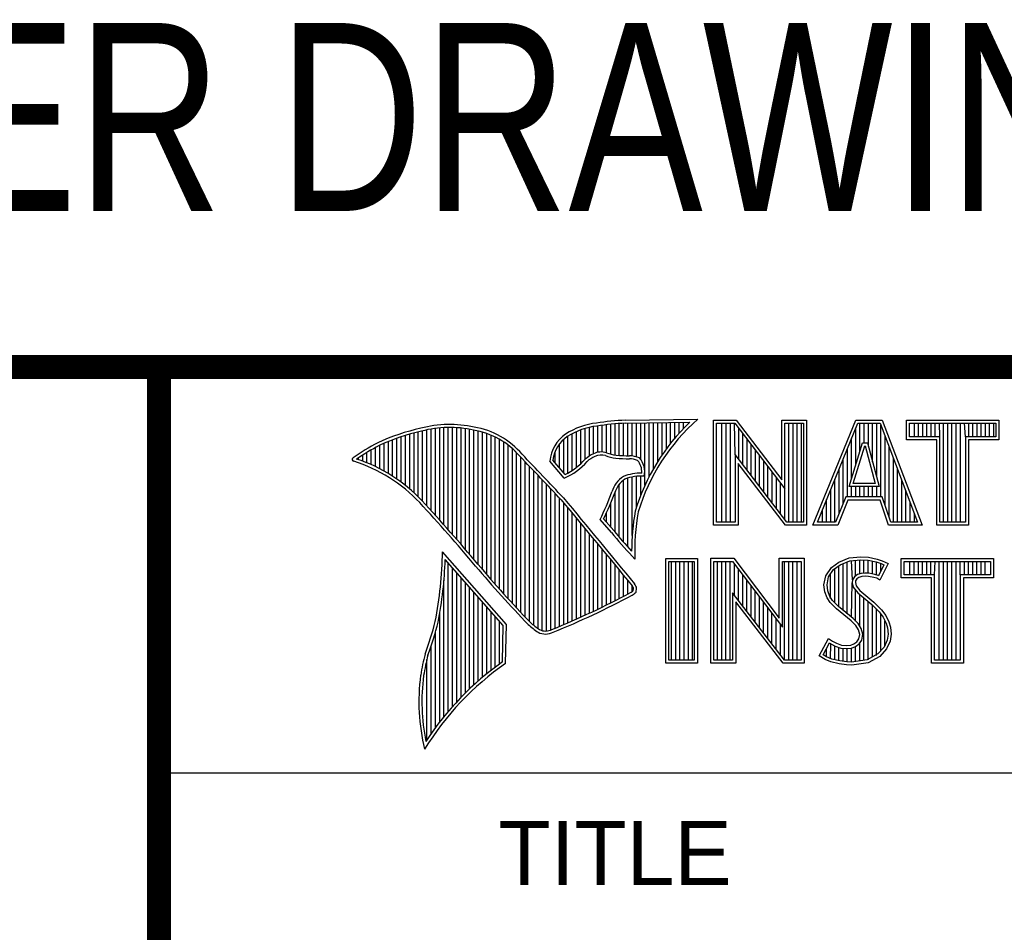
# Model space of a CAD drawing. Header units: inches. Extents: x 0.2 to 16.8, y 0.1 to 10.8.
# Tile 17 of 21: x 12.95 to 13.768, y 1.5 to 2.259. Entities that reach past the tile are written whole.
import ezdxf
from ezdxf.enums import TextEntityAlignment as Align

# ---------------------------------------------------------------- set-up
doc = ezdxf.new("R2010")
doc.units = ezdxf.units.IN
doc.header["$LTSCALE"] = 0.935
doc.header["$MEASUREMENT"] = 0
doc.layers.get('0').update_dxf_attribs({"linetype": 'CONTINUOUS'})
doc.styles.get("Standard").update_dxf_attribs({"font": 'txt', "width": 0.8})

msp = doc.modelspace()

# ---------------------------------------------------------------- linework, layer by layer
at = {"color": 2, "linetype": 'CONTINUOUS'}
for p, q in [((13.06524, 1.96953), (16.74504, 1.96953)), ((13.06524, 1.96953), (13.06524, 0.26053)), ((13.44438, 1.89725), (13.44438, 1.9231)), ((13.44794, 1.89688), (13.44794, 1.92337)), ((13.45149, 1.89664), (13.45149, 1.92357)), ((13.45293, 1.92614), (13.51325, 1.92706)), ((13.453, 1.92364), (13.50667, 1.92446)), ((13.45505, 1.8965), (13.45505, 1.92367)), ((13.4586, 1.89642), (13.4586, 1.92372)), ((13.46216, 1.89573), (13.46216, 1.92378)), ((13.46571, 1.8935), (13.46571, 1.92383)), ((13.46926, 1.87203), (13.46926, 1.92389)), ((13.47282, 1.87938), (13.47282, 1.92394)), ((13.47637, 1.88593), (13.47637, 1.92399)), ((13.47993, 1.89186), (13.47993, 1.92405)), ((13.48348, 1.89728), (13.48348, 1.9241)), ((13.48704, 1.90228), (13.48704, 1.92416)), ((13.49059, 1.90692), (13.49059, 1.92421)), ((13.49415, 1.91125), (13.49415, 1.92427)), ((13.4977, 1.9153), (13.4977, 1.92432)), ((13.50125, 1.9191), (13.50125, 1.92437)), ((13.52607, 1.92627), (13.54513, 1.92627)), ((13.52607, 1.83895), (13.52607, 1.92627)), ((13.5286, 1.92374), (13.54388, 1.92374)), ((13.5286, 1.84148), (13.5286, 1.92374)), ((13.53324, 1.84148), (13.53324, 1.92374)), ((13.53672, 1.84148), (13.53672, 1.92374)), ((13.5402, 1.84148), (13.5402, 1.92374)), ((13.54409, 1.89763), (13.54367, 1.92374)), ((13.54388, 1.92374), (13.58542, 1.86899)), ((13.54513, 1.92627), (13.58289, 1.87651)), ((13.58289, 1.92627), (13.60361, 1.92627)), ((13.58289, 1.87651), (13.58289, 1.92627)), ((13.58542, 1.92374), (13.60109, 1.92374)), ((13.58542, 1.86899), (13.58542, 1.92374)), ((13.58885, 1.84148), (13.58885, 1.92374)), ((13.59233, 1.84148), (13.59233, 1.92374)), ((13.5958, 1.84148), (13.5958, 1.92374)), ((13.59928, 1.84148), (13.59928, 1.92374)), ((13.60109, 1.92374), (13.60109, 1.84148)), ((13.60361, 1.92627), (13.60361, 1.83895)), ((13.60876, 1.83899), (13.6444, 1.92621)), ((13.61252, 1.84151), (13.6461, 1.92368)), ((13.6444, 1.92621), (13.66641, 1.92621)), ((13.6461, 1.92368), (13.66467, 1.92368)), ((13.64793, 1.90055), (13.64793, 1.92368)), ((13.65141, 1.90732), (13.65141, 1.92368)), ((13.65489, 1.90431), (13.65489, 1.92368)), ((13.65836, 1.89153), (13.65836, 1.92368)), ((13.66184, 1.87875), (13.66184, 1.92368)), ((13.66467, 1.92368), (13.69586, 1.84151)), ((13.66641, 1.92621), (13.69953, 1.83899)), ((13.68662, 1.92621), (13.76343, 1.92621)), ((13.68662, 1.90994), (13.68662, 1.92621)), ((13.68915, 1.92368), (13.7609, 1.92368)), ((13.68915, 1.91247), (13.68915, 1.92368)), ((13.69312, 1.91247), (13.69312, 1.92368)), ((13.69659, 1.91247), (13.69659, 1.92368)), ((13.70007, 1.91247), (13.70007, 1.92368)), ((13.70354, 1.91247), (13.70354, 1.92368)), ((13.70702, 1.91247), (13.70702, 1.92368)), ((13.71049, 1.91247), (13.71049, 1.92368)), ((13.71434, 1.91247), (13.71397, 1.92368)), ((13.71744, 1.84151), (13.71744, 1.92368)), ((13.72092, 1.84151), (13.72092, 1.92368)), ((13.72439, 1.84151), (13.72439, 1.92368)), ((13.72787, 1.84151), (13.72787, 1.92368)), ((13.73135, 1.84151), (13.73135, 1.92368)), ((13.73571, 1.91247), (13.73482, 1.92368)), ((13.7383, 1.91247), (13.7383, 1.92368)), ((13.74177, 1.91247), (13.74177, 1.92368)), ((13.74525, 1.91247), (13.74525, 1.92368)), ((13.74872, 1.91247), (13.74872, 1.92368)), ((13.7522, 1.91247), (13.7522, 1.92368)), ((13.75567, 1.91247), (13.75567, 1.92368)), ((13.75915, 1.91247), (13.75915, 1.92368)), ((13.7609, 1.92368), (13.7609, 1.91247)), ((13.76343, 1.92621), (13.76343, 1.90994)), ((13.27733, 1.86584), (13.27733, 1.91553)), ((13.28088, 1.86243), (13.28088, 1.91642)), ((13.28444, 1.85873), (13.28444, 1.91727)), ((13.28799, 1.85487), (13.28799, 1.91812)), ((13.29154, 1.85098), (13.29154, 1.91881)), ((13.2951, 1.84706), (13.2951, 1.91935)), ((13.29865, 1.84311), (13.29865, 1.91976)), ((13.30221, 1.83913), (13.30221, 1.92002)), ((13.30576, 1.83512), (13.30576, 1.92013)), ((13.30932, 1.83108), (13.30932, 1.92011)), ((13.31287, 1.82701), (13.31287, 1.91995)), ((13.31643, 1.8229), (13.31643, 1.91964)), ((13.31998, 1.81877), (13.31998, 1.91919)), ((13.32353, 1.8146), (13.32353, 1.9186)), ((13.32709, 1.8104), (13.32709, 1.91788)), ((13.33064, 1.80617), (13.33064, 1.91718)), ((13.3342, 1.80197), (13.3342, 1.91628)), ((13.33775, 1.79782), (13.33775, 1.91515)), ((13.40884, 1.88443), (13.40884, 1.91496)), ((13.41239, 1.88698), (13.41239, 1.91671)), ((13.41595, 1.89003), (13.41595, 1.91816)), ((13.4195, 1.89369), (13.4195, 1.91934)), ((13.42306, 1.89637), (13.42306, 1.92027)), ((13.42661, 1.89822), (13.42661, 1.92095)), ((13.43017, 1.89946), (13.43017, 1.92144)), ((13.43372, 1.89972), (13.43372, 1.92195)), ((13.43727, 1.89906), (13.43727, 1.9224)), ((13.44083, 1.89795), (13.44083, 1.92278)), ((13.54715, 1.89365), (13.54715, 1.91943)), ((13.55062, 1.88913), (13.55062, 1.91485)), ((13.64446, 1.88931), (13.64446, 1.91967)), ((13.66531, 1.86235), (13.66531, 1.92199)), ((13.25245, 1.88389), (13.25245, 1.90695)), ((13.256, 1.88183), (13.256, 1.90844)), ((13.25955, 1.87962), (13.25955, 1.90983)), ((13.26311, 1.87724), (13.26311, 1.91114)), ((13.26666, 1.87469), (13.26666, 1.91236)), ((13.27022, 1.87195), (13.27022, 1.9135)), ((13.27377, 1.86901), (13.27377, 1.91455)), ((13.34131, 1.79371), (13.34131, 1.91378)), ((13.34486, 1.78966), (13.34486, 1.91216)), ((13.34841, 1.78565), (13.34841, 1.91026)), ((13.35197, 1.78168), (13.35197, 1.90806)), ((13.40173, 1.8824), (13.40173, 1.91011)), ((13.40529, 1.88228), (13.40529, 1.91288)), ((13.5541, 1.88461), (13.5541, 1.91027)), ((13.63884, 1.87112), (13.65003, 1.90732)), ((13.64098, 1.87806), (13.64098, 1.91116)), ((13.65003, 1.90732), (13.65407, 1.90732)), ((13.65407, 1.90732), (13.66391, 1.87112)), ((13.66879, 1.85548), (13.66879, 1.91284)), ((13.71181, 1.90994), (13.68662, 1.90994)), ((13.71434, 1.91247), (13.68915, 1.91247)), ((13.71181, 1.83899), (13.71181, 1.90994)), ((13.71434, 1.84151), (13.71434, 1.91247)), ((13.7609, 1.91247), (13.73571, 1.91247)), ((13.73571, 1.91247), (13.73571, 1.84151)), ((13.76343, 1.90994), (13.73824, 1.90994)), ((13.73824, 1.90994), (13.73824, 1.83899)), ((13.23823, 1.89072), (13.23823, 1.89937)), ((13.24178, 1.88921), (13.24178, 1.90148)), ((13.24534, 1.88757), (13.24534, 1.90349)), ((13.24889, 1.8858), (13.24889, 1.90537)), ((13.35552, 1.77776), (13.35552, 1.90551)), ((13.35908, 1.77389), (13.35908, 1.90255)), ((13.36263, 1.77005), (13.36263, 1.89912)), ((13.39462, 1.89075), (13.39462, 1.89989)), ((13.39818, 1.88658), (13.39818, 1.90616)), ((13.55757, 1.8801), (13.55757, 1.90569)), ((13.56105, 1.87558), (13.56105, 1.90111)), ((13.63751, 1.86235), (13.63751, 1.90266)), ((13.64227, 1.87365), (13.65189, 1.90479)), ((13.65189, 1.90479), (13.65213, 1.90479)), ((13.65213, 1.90479), (13.6606, 1.87365)), ((13.67226, 1.84516), (13.67226, 1.90368)), ((13.23112, 1.89338), (13.23112, 1.89487)), ((13.23467, 1.89211), (13.23467, 1.89717)), ((13.36619, 1.76626), (13.36619, 1.89522)), ((13.36974, 1.76251), (13.36974, 1.89151)), ((13.40222, 1.87796), (13.39013, 1.89218)), ((13.40289, 1.88104), (13.39274, 1.89296)), ((13.58728, 1.84148), (13.54409, 1.89763)), ((13.54409, 1.89763), (13.54409, 1.84148)), ((13.58603, 1.83895), (13.54661, 1.89019)), ((13.54661, 1.89019), (13.54661, 1.83895)), ((13.56452, 1.87106), (13.56452, 1.89653)), ((13.568, 1.86654), (13.568, 1.89195)), ((13.63403, 1.85728), (13.63403, 1.89416)), ((13.67574, 1.84151), (13.67574, 1.89453)), ((13.3733, 1.75881), (13.3733, 1.88779)), ((13.37685, 1.75559), (13.37685, 1.88406)), ((13.57147, 1.86202), (13.57147, 1.88737)), ((13.57495, 1.85751), (13.57495, 1.88279)), ((13.63056, 1.84863), (13.63056, 1.88565)), ((13.67921, 1.84151), (13.67921, 1.88537)), ((13.3804, 1.75292), (13.3804, 1.88032)), ((13.38396, 1.75121), (13.38396, 1.87658)), ((13.45149, 1.82467), (13.45149, 1.8764)), ((13.45505, 1.82065), (13.45505, 1.87803)), ((13.4586, 1.83026), (13.4586, 1.87896)), ((13.46216, 1.85354), (13.46216, 1.87953)), ((13.46571, 1.8636), (13.46571, 1.87975)), ((13.57843, 1.85299), (13.57843, 1.8782)), ((13.62708, 1.84151), (13.62708, 1.87715)), ((13.68269, 1.84151), (13.68269, 1.87622)), ((13.38751, 1.75092), (13.38751, 1.87282)), ((13.39107, 1.7518), (13.39107, 1.86907)), ((13.44438, 1.83308), (13.44438, 1.86652)), ((13.44794, 1.82881), (13.44794, 1.87298)), ((13.5819, 1.84847), (13.5819, 1.87362)), ((13.58538, 1.84395), (13.58542, 1.86899)), ((13.62361, 1.84151), (13.62361, 1.86864)), ((13.66391, 1.87112), (13.63884, 1.87112)), ((13.64098, 1.86235), (13.64098, 1.87112)), ((13.6606, 1.87365), (13.64227, 1.87365)), ((13.64446, 1.86235), (13.64446, 1.87112)), ((13.64793, 1.86235), (13.64793, 1.87112)), ((13.65141, 1.86235), (13.65141, 1.87112)), ((13.65489, 1.86235), (13.65489, 1.87112)), ((13.65836, 1.86235), (13.65836, 1.87112)), ((13.66184, 1.86235), (13.66184, 1.87112)), ((13.68616, 1.84151), (13.68616, 1.86706)), ((13.39462, 1.75332), (13.39462, 1.8653)), ((13.39818, 1.75478), (13.39818, 1.86153)), ((13.40173, 1.75627), (13.40173, 1.85744)), ((13.62013, 1.84151), (13.62013, 1.86014)), ((13.63607, 1.86235), (13.6277, 1.84151)), ((13.63778, 1.85982), (13.6294, 1.83899)), ((13.66648, 1.86235), (13.63607, 1.86235)), ((13.66466, 1.85982), (13.63778, 1.85982)), ((13.67167, 1.83899), (13.66466, 1.85982)), ((13.67349, 1.84151), (13.66648, 1.86235)), ((13.68964, 1.84151), (13.68964, 1.85791)), ((13.40529, 1.75779), (13.40529, 1.85313)), ((13.44083, 1.83724), (13.44083, 1.85725)), ((13.61666, 1.84151), (13.61666, 1.85163)), ((13.40884, 1.75933), (13.40884, 1.84883)), ((13.41239, 1.76089), (13.41239, 1.84452)), ((13.44136, 1.83283), (13.43192, 1.84365)), ((13.44327, 1.83444), (13.4349, 1.84404)), ((13.43727, 1.84132), (13.43727, 1.84907)), ((13.54409, 1.84148), (13.5286, 1.84148)), ((13.60109, 1.84148), (13.58728, 1.84148)), ((13.6277, 1.84151), (13.61252, 1.84151)), ((13.69586, 1.84151), (13.67349, 1.84151)), ((13.69312, 1.84151), (13.69312, 1.84875)), ((13.73571, 1.84151), (13.71434, 1.84151)), ((13.41595, 1.76248), (13.41595, 1.84021)), ((13.4195, 1.76409), (13.4195, 1.83591)), ((13.54661, 1.83895), (13.52607, 1.83895)), ((13.60361, 1.83895), (13.58603, 1.83895)), ((13.6294, 1.83899), (13.60876, 1.83899)), ((13.69953, 1.83899), (13.67167, 1.83899)), ((13.73824, 1.83899), (13.71181, 1.83899)), ((13.42306, 1.76573), (13.42306, 1.83161)), ((13.42661, 1.76739), (13.42661, 1.8273)), ((13.35405, 1.75643), (13.30096, 1.81676)), ((13.43017, 1.76908), (13.43017, 1.823)), ((13.43372, 1.7708), (13.43372, 1.8187)), ((13.35153, 1.7555), (13.30329, 1.81033)), ((13.43727, 1.77254), (13.43727, 1.8144)), ((13.44083, 1.77431), (13.44083, 1.8101)), ((13.46086, 1.81059), (13.45857, 1.8131)), ((13.48648, 1.81126), (13.51278, 1.81126)), ((13.48648, 1.72404), (13.48648, 1.81126)), ((13.48901, 1.80873), (13.51025, 1.80873)), ((13.48901, 1.72656), (13.48901, 1.80873)), ((13.49139, 1.72656), (13.49139, 1.80873)), ((13.49487, 1.72656), (13.49487, 1.80873)), ((13.49835, 1.72656), (13.49835, 1.80873)), ((13.50182, 1.72656), (13.50182, 1.80873)), ((13.5053, 1.72656), (13.5053, 1.80873)), ((13.50877, 1.72656), (13.50877, 1.80873)), ((13.51025, 1.80873), (13.51025, 1.72656)), ((13.51278, 1.81126), (13.51278, 1.72404)), ((13.52409, 1.81135), (13.54315, 1.81135)), ((13.52409, 1.72404), (13.52409, 1.81135)), ((13.52662, 1.80882), (13.5419, 1.80882)), ((13.52662, 1.72656), (13.52662, 1.80882)), ((13.52962, 1.72656), (13.52962, 1.80882)), ((13.5331, 1.72656), (13.5331, 1.80882)), ((13.53658, 1.72656), (13.53658, 1.80882)), ((13.54005, 1.72656), (13.54005, 1.80882)), ((13.5419, 1.80882), (13.58343, 1.75408)), ((13.54315, 1.81135), (13.58091, 1.76159)), ((13.58091, 1.81135), (13.60163, 1.81135)), ((13.58091, 1.76159), (13.58091, 1.81135)), ((13.58343, 1.80882), (13.59911, 1.80882)), ((13.58343, 1.75408), (13.58343, 1.80882)), ((13.58523, 1.72656), (13.58523, 1.80882)), ((13.58871, 1.72656), (13.58871, 1.80882)), ((13.59218, 1.72656), (13.59218, 1.80882)), ((13.59566, 1.72656), (13.59566, 1.80882)), ((13.59911, 1.80882), (13.59911, 1.72656)), ((13.60163, 1.81135), (13.60163, 1.72404)), ((13.63031, 1.8082), (13.63901, 1.81165)), ((13.63154, 1.80597), (13.63962, 1.80917)), ((13.63901, 1.81165), (13.6486, 1.8127)), ((13.63962, 1.80917), (13.64865, 1.81016)), ((13.6418, 1.79346), (13.64084, 1.80931)), ((13.64431, 1.79666), (13.64431, 1.80969)), ((13.64779, 1.79834), (13.64779, 1.81007)), ((13.6486, 1.8127), (13.65505, 1.81225)), ((13.64865, 1.81016), (13.6547, 1.80974)), ((13.65127, 1.79895), (13.65127, 1.80998)), ((13.6547, 1.80974), (13.66143, 1.80831)), ((13.65474, 1.7989), (13.65474, 1.80973)), ((13.65505, 1.81225), (13.6621, 1.81075)), ((13.65822, 1.7983), (13.65822, 1.80899)), ((13.6621, 1.81075), (13.66645, 1.80925)), ((13.66645, 1.80925), (13.67125, 1.807)), ((13.68221, 1.81126), (13.75902, 1.81126)), ((13.68221, 1.79499), (13.68221, 1.81126)), ((13.68474, 1.80873), (13.75649, 1.80873)), ((13.68474, 1.79752), (13.68474, 1.80873)), ((13.6895, 1.79752), (13.6895, 1.80873)), ((13.69297, 1.79752), (13.69297, 1.80873)), ((13.69645, 1.79752), (13.69645, 1.80873)), ((13.69992, 1.79752), (13.69992, 1.80873)), ((13.7034, 1.79752), (13.7034, 1.80873)), ((13.70687, 1.79752), (13.70687, 1.80873)), ((13.70993, 1.79752), (13.71035, 1.80873)), ((13.71382, 1.72656), (13.71382, 1.80873)), ((13.7173, 1.72656), (13.7173, 1.80873)), ((13.72077, 1.72656), (13.72077, 1.80873)), ((13.72425, 1.72656), (13.72425, 1.80873)), ((13.72773, 1.72656), (13.72773, 1.80873)), ((13.7313, 1.79752), (13.7312, 1.80873)), ((13.73468, 1.79752), (13.73468, 1.80873)), ((13.73815, 1.79752), (13.73815, 1.80873)), ((13.74163, 1.79752), (13.74163, 1.80873)), ((13.7451, 1.79752), (13.7451, 1.80873)), ((13.74858, 1.79752), (13.74858, 1.80873)), ((13.75205, 1.79752), (13.75205, 1.80873)), ((13.75649, 1.80873), (13.75649, 1.79752)), ((13.75902, 1.81126), (13.75902, 1.79499)), ((13.30576, 1.68403), (13.30576, 1.80752)), ((13.30932, 1.68812), (13.30932, 1.80348)), ((13.44438, 1.77611), (13.44438, 1.8058)), ((13.44794, 1.77793), (13.44794, 1.8015)), ((13.54353, 1.78086), (13.54353, 1.80667)), ((13.547, 1.77634), (13.547, 1.80209)), ((13.61951, 1.79681), (13.62416, 1.8037)), ((13.62189, 1.79581), (13.62601, 1.80192)), ((13.62416, 1.8037), (13.63031, 1.8082)), ((13.62601, 1.80192), (13.63154, 1.80597)), ((13.62694, 1.77451), (13.62694, 1.8026)), ((13.63041, 1.77104), (13.63041, 1.80515)), ((13.63389, 1.76816), (13.63389, 1.8069)), ((13.63736, 1.76525), (13.63736, 1.80828)), ((13.66143, 1.80831), (13.6655, 1.8069)), ((13.66169, 1.79744), (13.66169, 1.80822)), ((13.66783, 1.80581), (13.66334, 1.79682)), ((13.67125, 1.807), (13.66435, 1.79321)), ((13.66517, 1.80049), (13.66517, 1.80702)), ((13.6655, 1.8069), (13.66783, 1.80581)), ((13.30221, 1.67974), (13.30221, 1.79289)), ((13.31287, 1.69203), (13.31287, 1.79944)), ((13.31643, 1.69577), (13.31643, 1.7954)), ((13.45149, 1.77978), (13.45149, 1.7972)), ((13.45505, 1.78166), (13.45505, 1.7929)), ((13.55048, 1.77182), (13.55048, 1.79751)), ((13.55395, 1.76731), (13.55395, 1.79293)), ((13.61801, 1.78931), (13.61951, 1.79681)), ((13.62056, 1.78919), (13.62189, 1.79581)), ((13.62346, 1.778), (13.62346, 1.79815)), ((13.6418, 1.79346), (13.64155, 1.79096)), ((13.64343, 1.79602), (13.6418, 1.79346)), ((13.64582, 1.79776), (13.64343, 1.79602)), ((13.64425, 1.79261), (13.6441, 1.79111)), ((13.6453, 1.79426), (13.64425, 1.79261)), ((13.64695, 1.79546), (13.6453, 1.79426)), ((13.649, 1.79869), (13.64582, 1.79776)), ((13.6495, 1.79621), (13.64695, 1.79546)), ((13.65213, 1.79904), (13.649, 1.79869)), ((13.6522, 1.79651), (13.6495, 1.79621)), ((13.65537, 1.79887), (13.65213, 1.79904)), ((13.65505, 1.79636), (13.6522, 1.79651)), ((13.65955, 1.79546), (13.65505, 1.79636)), ((13.66018, 1.79791), (13.65537, 1.79887)), ((13.66195, 1.79471), (13.65955, 1.79546)), ((13.66302, 1.79702), (13.66018, 1.79791)), ((13.66435, 1.79321), (13.66195, 1.79471)), ((13.66334, 1.79682), (13.66302, 1.79702)), ((13.7074, 1.79499), (13.68221, 1.79499)), ((13.70993, 1.79752), (13.68474, 1.79752)), ((13.7074, 1.72404), (13.7074, 1.79499)), ((13.70993, 1.72656), (13.70993, 1.79752)), ((13.75649, 1.79752), (13.7313, 1.79752)), ((13.7313, 1.79752), (13.7313, 1.72656)), ((13.75902, 1.79499), (13.73383, 1.79499)), ((13.73383, 1.79499), (13.73383, 1.72404)), ((13.31998, 1.69935), (13.31998, 1.79136)), ((13.32353, 1.70279), (13.32353, 1.78732)), ((13.4586, 1.78369), (13.4586, 1.7886)), ((13.55743, 1.76279), (13.55743, 1.78835)), ((13.5609, 1.75827), (13.5609, 1.78377)), ((13.61861, 1.78361), (13.61801, 1.78931)), ((13.62109, 1.78421), (13.62056, 1.78919)), ((13.62281, 1.77971), (13.62109, 1.78421)), ((13.64084, 1.76235), (13.64155, 1.79096)), ((13.64155, 1.79096), (13.64237, 1.78728)), ((13.64237, 1.78728), (13.64605, 1.78273)), ((13.6441, 1.79111), (13.6447, 1.78841)), ((13.64431, 1.75909), (13.64431, 1.78487)), ((13.6447, 1.78841), (13.64785, 1.78451)), ((13.64785, 1.78451), (13.6594, 1.77492)), ((13.32709, 1.70609), (13.32709, 1.78328)), ((13.33064, 1.70926), (13.33064, 1.77924)), ((13.5853, 1.72656), (13.5421, 1.78271)), ((13.5421, 1.78271), (13.5421, 1.72656)), ((13.56438, 1.75375), (13.56438, 1.77919)), ((13.62056, 1.77852), (13.61861, 1.78361)), ((13.62326, 1.77462), (13.62056, 1.77852)), ((13.62521, 1.77625), (13.62281, 1.77971)), ((13.63021, 1.77124), (13.62521, 1.77625)), ((13.64605, 1.78273), (13.6577, 1.77305)), ((13.64779, 1.75478), (13.64779, 1.78128)), ((13.65127, 1.72649), (13.65127, 1.77839)), ((13.3342, 1.7123), (13.3342, 1.77521)), ((13.33775, 1.71523), (13.33775, 1.77117)), ((13.58405, 1.72404), (13.54463, 1.77528)), ((13.54463, 1.77528), (13.54463, 1.72404)), ((13.56785, 1.74924), (13.56785, 1.77461)), ((13.57133, 1.74472), (13.57133, 1.77003)), ((13.62851, 1.76937), (13.62326, 1.77462)), ((13.64051, 1.75933), (13.62851, 1.76937)), ((13.64221, 1.76119), (13.63021, 1.77124)), ((13.65474, 1.72695), (13.65474, 1.77551)), ((13.6577, 1.77305), (13.66075, 1.77)), ((13.65822, 1.72924), (13.65822, 1.77253)), ((13.6594, 1.77492), (13.66255, 1.77177)), ((13.66075, 1.77), (13.66378, 1.76682)), ((13.66169, 1.73062), (13.66169, 1.76901)), ((13.66255, 1.77177), (13.6657, 1.76847)), ((13.6657, 1.76847), (13.6693, 1.76383)), ((13.29865, 1.67524), (13.29865, 1.76538)), ((13.34131, 1.71804), (13.34131, 1.76713)), ((13.34486, 1.72075), (13.34486, 1.76309)), ((13.57481, 1.7402), (13.57481, 1.76545)), ((13.57828, 1.73568), (13.57828, 1.76087)), ((13.6444, 1.75543), (13.64051, 1.75933)), ((13.6464, 1.75701), (13.64221, 1.76119)), ((13.66378, 1.76682), (13.66715, 1.76247)), ((13.66517, 1.73446), (13.66517, 1.76504)), ((13.66715, 1.76247), (13.66965, 1.75748)), ((13.66864, 1.7383), (13.66864, 1.75949)), ((13.6693, 1.76383), (13.672, 1.75843)), ((13.34841, 1.72336), (13.34841, 1.75905)), ((13.35097, 1.72517), (13.35153, 1.7555)), ((13.35345, 1.72385), (13.35405, 1.75643)), ((13.58176, 1.73117), (13.58176, 1.75628)), ((13.64665, 1.75183), (13.6444, 1.75543)), ((13.64899, 1.75286), (13.6464, 1.75701)), ((13.6477, 1.74808), (13.64665, 1.75183)), ((13.6503, 1.74818), (13.64899, 1.75286)), ((13.66965, 1.75748), (13.67085, 1.7536)), ((13.67085, 1.7536), (13.67126, 1.74834)), ((13.672, 1.75843), (13.67335, 1.75408)), ((13.67335, 1.75408), (13.6738, 1.74823)), ((13.2951, 1.67051), (13.2951, 1.7497)), ((13.61396, 1.73039), (13.62176, 1.74479)), ((13.62176, 1.74479), (13.62506, 1.74239)), ((13.64545, 1.74194), (13.64695, 1.74434)), ((13.64695, 1.74434), (13.6477, 1.74808)), ((13.64733, 1.74017), (13.64934, 1.74339)), ((13.64934, 1.74339), (13.6503, 1.74818)), ((13.67046, 1.74326), (13.6679, 1.73749)), ((13.67126, 1.74834), (13.67046, 1.74326)), ((13.6738, 1.74823), (13.6729, 1.74254)), ((13.29154, 1.66553), (13.29154, 1.73835)), ((13.61728, 1.73122), (13.6226, 1.74105)), ((13.61999, 1.72939), (13.61999, 1.73621)), ((13.6226, 1.74105), (13.62374, 1.74022)), ((13.62346, 1.72778), (13.62374, 1.74022)), ((13.62374, 1.74022), (13.62738, 1.7384)), ((13.62506, 1.74239), (13.62836, 1.74074)), ((13.62694, 1.72704), (13.62694, 1.73855)), ((13.62738, 1.7384), (13.63214, 1.73676)), ((13.62836, 1.74074), (13.63271, 1.73924)), ((13.63041, 1.72626), (13.63041, 1.73736)), ((13.63214, 1.73676), (13.63657, 1.73625)), ((13.63271, 1.73924), (13.63661, 1.73879)), ((13.63389, 1.72573), (13.63389, 1.73656)), ((13.63657, 1.73625), (13.64078, 1.7366)), ((13.63661, 1.73879), (13.64021, 1.73909)), ((13.63736, 1.72521), (13.63736, 1.73616)), ((13.64021, 1.73909), (13.6429, 1.74014)), ((13.64078, 1.7366), (13.64411, 1.7379)), ((13.64084, 1.72511), (13.64084, 1.73661)), ((13.6429, 1.74014), (13.64545, 1.74194)), ((13.64411, 1.7379), (13.64733, 1.74017)), ((13.64431, 1.72557), (13.64431, 1.73797)), ((13.64779, 1.72603), (13.64779, 1.74049)), ((13.6679, 1.73749), (13.66275, 1.7318)), ((13.67005, 1.73609), (13.66435, 1.72979)), ((13.6729, 1.74254), (13.67005, 1.73609)), ((13.28799, 1.66026), (13.28799, 1.7273)), ((13.51025, 1.72656), (13.48901, 1.72656)), ((13.5421, 1.72656), (13.52662, 1.72656)), ((13.59911, 1.72656), (13.5853, 1.72656)), ((13.61891, 1.7271), (13.61396, 1.73039)), ((13.6201, 1.72934), (13.61728, 1.73122)), ((13.62371, 1.72515), (13.61891, 1.7271)), ((13.62445, 1.72757), (13.6201, 1.72934)), ((13.63121, 1.72614), (13.62445, 1.72757)), ((13.65394, 1.72684), (13.64098, 1.72513)), ((13.66275, 1.7318), (13.65394, 1.72684)), ((13.66435, 1.72979), (13.65475, 1.7244)), ((13.7313, 1.72656), (13.70993, 1.72656)), ((13.51278, 1.72404), (13.48648, 1.72404)), ((13.54463, 1.72404), (13.52409, 1.72404)), ((13.60163, 1.72404), (13.58405, 1.72404)), ((13.63076, 1.72365), (13.62371, 1.72515)), ((13.63676, 1.72275), (13.63076, 1.72365)), ((13.63699, 1.72527), (13.63121, 1.72614)), ((13.64111, 1.7226), (13.63676, 1.72275)), ((13.64098, 1.72513), (13.63699, 1.72527)), ((13.65475, 1.7244), (13.64111, 1.7226)), ((13.73383, 1.72404), (13.7074, 1.72404)), ((13.06532, 1.63288), (16.75003, 1.63288))]:
    msp.add_line(p, q, dxfattribs=at)
at = {"color": 7, "linetype": 'CONTINUOUS', "const_width": 0.02}
for points in [[(11.47181, 1.97017), (16.75, 1.97072)], [(13.06532, 1.97072), (13.06532, 0.25859)]]:
    msp.add_lwpolyline(points, dxfattribs=at)
at = {"color": 2, "linetype": 'CONTINUOUS'}
for centre, radius, start, end in [((13.43544, 1.8654), 0.05875, 96.30074, 123.16833), ((13.46164, 1.71381), 0.2125, 92.34774, 98.83694), ((13.46164, 1.71381), 0.21, 92.35648, 98.85215), ((13.6217, 1.80282), 0.16742, 133.40156, 163.45729), ((13.6217, 1.80282), 0.16492, 131.11944, 163.41344), ((13.32159, 1.74678), 0.17696, 102.61616, 114.85138), ((13.32159, 1.74678), 0.17445, 102.59854, 114.8293), ((13.30696, 1.83024), 0.0924, 77.28123, 105.0674), ((13.30696, 1.83024), 0.0899, 77.23252, 105.10138), ((13.31672, 1.85517), 0.06355, 40.16477, 80.84234), ((13.31672, 1.85517), 0.06605, 40.23363, 80.77381), ((13.43544, 1.8654), 0.05625, 96.24482, 123.12649), ((13.34469, 1.72355), 0.20804, 117.93456, 124.56901), ((13.42128, 1.88893), 0.03132, 125.03263, 174.04731), ((13.42128, 1.88893), 0.02882, 125.11271, 171.95579), ((13.34469, 1.72355), 0.20554, 117.95333, 124.03672), ((13.43297, 1.88573), 0.01401, 72.6167, 117.38928), ((13.4494, 1.93175), 0.03487, 249.44206, 263.13397), ((13.22745, 1.89354), 0.00155, 121.35241, 265.80295), ((13.1892, 1.77053), 0.12731, 43.16665, 72.57035), ((13.1892, 1.77053), 0.12981, 43.16665, 71.84991), ((9.40027, -1.90184), 5.49056, 43.24659, 43.76754), ((9.40027, -1.90184), 5.49306, 43.24574, 43.76673), ((13.37956, 1.92888), 0.05573, 293.99221, 318.44329), ((13.37956, 1.92888), 0.05323, 295.99548, 318.5906), ((13.43621, 1.87527), 0.02486, 112.91918, 132.2696), ((13.43621, 1.87527), 0.02236, 112.6635, 131.92934), ((13.43297, 1.88573), 0.01151, 72.93864, 117.86399), ((13.4494, 1.93175), 0.03737, 249.55533, 263.16741), ((13.45847, 2.02567), 0.13171, 264.112, 269.10191), ((13.45847, 2.02567), 0.12921, 264.12125, 269.07042), ((13.45706, 1.87884), 0.01764, 64.46566, 92.25069), ((13.45706, 1.87884), 0.01514, 66.31988, 92.50203), ((13.45226, 1.88343), 0.01431, 355.29927, 40.45), ((13.45226, 1.88343), 0.01681, 347.11859, 42.40459), ((13.46628, 1.84233), 0.03993, 89.6555, 111.87276), ((13.46381, 1.86004), 0.02298, 122.696, 163.50087), ((13.46381, 1.86004), 0.02048, 123.35042, 163.71723), ((13.46628, 1.84233), 0.03743, 86.37714, 111.50552), ((13.22645, 1.94562), 0.22937, 333.60713, 339.84173), ((13.22645, 1.94562), 0.23187, 334.02045, 339.86208), ((12.2454, 0.89881), 1.41208, 39.91497, 42.76606), ((12.24514, 0.89858), 1.41493, 39.91549, 42.76646), ((65.65147, 44.96661), 67.738, 219.521915, 219.600266), ((65.65147, 44.96661), 67.7355, 219.521847, 219.600368), ((13.63048, 1.81832), 0.17229, 169.23802, 180.37507), ((13.63048, 1.81832), 0.16979, 169.28062, 182.60745), ((13.73386, 2.07061), 0.37446, 219.10281, 222.59283), ((13.73386, 2.07061), 0.37696, 219.10944, 223.08928), ((12.96474, 1.82251), 0.33627, 349.08552, 359.02075), ((12.96474, 1.82251), 0.33877, 349.0755, 357.93971), ((14.0519, 2.41283), 0.94497, 220.0426, 224.01185), ((14.0519, 2.41283), 0.94247, 220.04277, 224.00772), ((13.45093, 1.79431), 0.0131, 299.25537, 311.26656), ((13.44621, 1.78019), 0.01498, 26.36685, 33.89706), ((13.44509, 1.78607), 0.01457, 353.68959, 3.05291), ((13.44621, 1.78019), 0.01748, 24.6833, 34.32084), ((13.44509, 1.78607), 0.01707, 350.48075, 4.78094), ((13.14464, 2.36485), 0.66065, 291.98682, 298.2489), ((13.14464, 2.36485), 0.66315, 291.99886, 298.25072), ((13.45093, 1.79431), 0.0156, 299.17127, 314.80636), ((13.07775, 1.81151), 0.22347, 339.0707, 346.3663), ((13.07775, 1.81151), 0.22597, 339.10894, 346.38136), ((13.41341, 1.8005), 0.06041, 227.09351, 236.92146), ((13.41341, 1.8005), 0.05791, 227.15939, 236.78824), ((13.38665, 1.762), 0.01111, 243.48954, 298.69918), ((13.38665, 1.762), 0.01361, 242.84885, 298.05148), ((13.49561, 1.6793), 0.2156, 165.93567, 170.68559), ((13.49561, 1.6793), 0.2131, 165.97576, 170.67578), ((13.48781, 1.52939), 0.23636, 124.64296, 148.55647), ((13.48781, 1.52939), 0.23886, 124.95107, 147.09813), ((13.44694, 1.69217), 0.16556, 172.35618, 193.79577), ((13.44694, 1.69217), 0.16306, 172.36898, 191.68679)]:
    msp.add_arc(centre, radius, start, end, dxfattribs=at)

# ---------------------------------------------------------------- texts
at = {"color": 7, "linetype": 'CONTINUOUS', "width": 0.8}
msp.add_text('CUSTOMER DRAWING', height=0.15625, dxfattribs=at).set_placement((13.06681, 2.10012), align=Align.CENTER)
at = {"color": 2, "linetype": 'CONTINUOUS'}
msp.add_text('TITLE', height=0.053254, dxfattribs=at).set_placement((13.34735, 1.5397))

doc.saveas('drawing.dxf')
